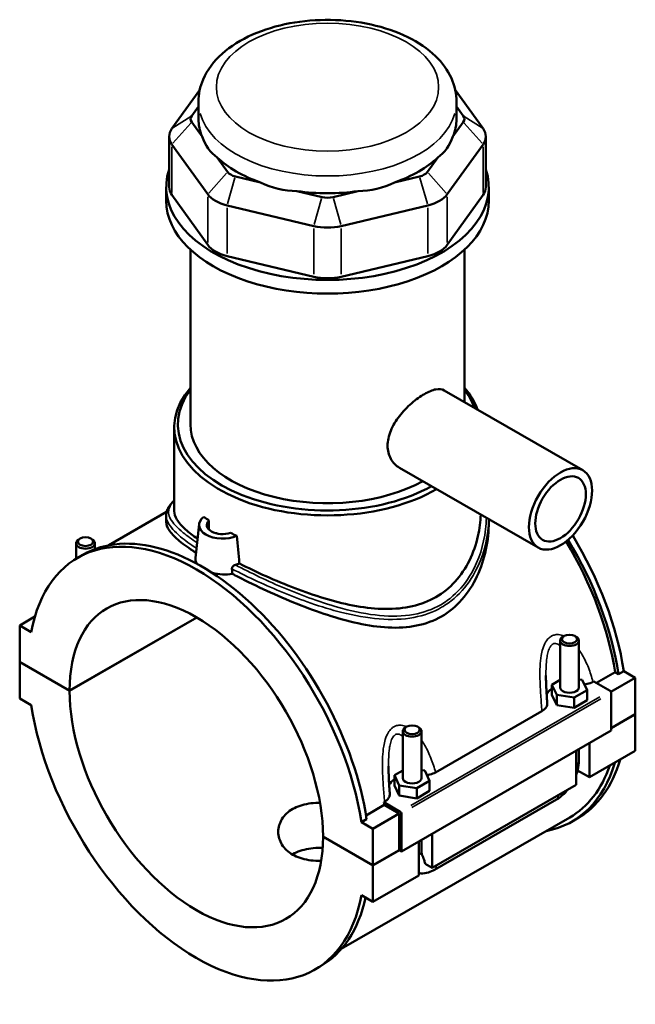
# Model space of a CAD drawing. Header units: inches. Extents: x 0.1 to 46.7, y -0.2 to 47.2.
# Tile 8 of 8: x 39 to 46.7, y 34.9 to 47.2. Entities that reach past the tile are written whole.
import ezdxf

# ---------------------------------------------------------------- set-up
doc = ezdxf.new("R2010")
doc.units = ezdxf.units.IN
doc.header["$MEASUREMENT"] = 0
doc.layers.add('Visible (ANSI)', color=7, linetype='Continuous', lineweight=50)
doc.layers.add('Visible Narrow (ANSI)', color=7, linetype='Continuous', lineweight=35)

msp = doc.modelspace()

# ---------------------------------------------------------------- linework, layer by layer
at = {"layer": 'Visible (ANSI)'}
for p, q in [((41.211, 46.32), (40.862, 45.834)), ((44.762, 45.834), (44.413, 46.32)), ((41.195, 45.955), (41.195, 46.171)), ((44.429, 45.955), (44.429, 46.171)), ((41.111, 45.995), (41.195, 46.112)), ((44.429, 46.112), (44.513, 45.995)), ((41.241, 45.735), (41.111, 45.916)), ((44.513, 45.916), (44.383, 45.735)), ((40.827, 45.735), (40.827, 45.101)), ((44.796, 45.735), (44.796, 45.101)), ((40.862, 45.636), (41.311, 45.011)), ((44.312, 45.011), (44.762, 45.636)), ((41.56, 45.291), (41.43, 45.471)), ((44.193, 45.471), (44.063, 45.291)), ((41.971, 45.16), (41.658, 45.235)), ((43.966, 45.235), (43.652, 45.16)), ((40.79, 44.93), (40.79, 45.101)), ((44.833, 44.93), (44.833, 45.101)), ((41.311, 44.376), (40.862, 45.002)), ((42.743, 44.976), (42.429, 45.05)), ((43.194, 45.05), (42.881, 44.976)), ((44.762, 45.002), (44.312, 44.376)), ((41.554, 44.871), (42.64, 44.612)), ((42.984, 44.612), (44.069, 44.871)), ((41.094, 42.127), (41.094, 44.316)), ((44.53, 42.406), (44.53, 44.316)), ((42.64, 43.977), (41.554, 44.236)), ((44.069, 44.236), (42.984, 43.977)), ((44.274, 42.553), (46.012, 41.552)), ((40.892, 41.04), (40.892, 42.091)), ((43.715, 41.583), (45.453, 40.582)), ((40.796, 41.028), (40.071, 40.61)), ((40.79, 40.982), (40.79, 40.901)), ((41.202, 40.875), (41.157, 40.452)), ((41.326, 40.807), (41.326, 40.921)), ((44.833, 40.938), (44.833, 40.901)), ((41.418, 40.764), (41.418, 40.76)), ((39.661, 40.442), (39.661, 40.636)), ((39.712, 40.694), (39.695, 40.684)), ((39.846, 40.694), (39.863, 40.684)), ((39.897, 40.562), (39.897, 40.636)), ((39.682, 40.454), (39.747, 40.492)), ((38.955, 39.606), (39.145, 39.716)), ((39.58, 38.789), (41.173, 39.706)), ((41.175, 39.705), (39.58, 38.786)), ((39.1, 39.523), (38.955, 39.606)), ((38.955, 39.606), (38.955, 39.149)), ((45.726, 38.829), (45.726, 39.416)), ((45.777, 39.473), (45.761, 39.464)), ((45.912, 39.473), (45.928, 39.464)), ((45.963, 38.829), (45.963, 39.416)), ((38.955, 39.149), (39.58, 38.789)), ((38.955, 39.146), (38.957, 39.147)), ((38.955, 39.146), (38.955, 38.688)), ((39.58, 38.786), (38.955, 39.146)), ((46.181, 38.885), (46.416, 39.021)), ((46.458, 38.997), (46.416, 39.021)), ((46.524, 39.034), (46.458, 38.997)), ((46.524, 39.034), (46.669, 38.951)), ((45.726, 38.922), (45.625, 38.863)), ((46.005, 38.922), (45.963, 38.928)), ((46.064, 38.795), (46.005, 38.922)), ((46.139, 38.9), (46.148, 38.905)), ((46.148, 38.905), (46.354, 38.786)), ((46.364, 38.775), (46.669, 38.951)), ((46.669, 38.951), (46.669, 38.493)), ((45.625, 38.863), (45.684, 38.737)), ((45.625, 38.734), (45.625, 38.863)), ((45.903, 38.703), (46.064, 38.795)), ((46.064, 38.667), (46.064, 38.795)), ((46.368, 38.762), (46.368, 38.288)), ((38.955, 38.688), (39.1, 38.605)), ((45.625, 38.734), (45.684, 38.608)), ((45.684, 38.737), (45.903, 38.703)), ((45.684, 38.608), (45.684, 38.737)), ((45.903, 38.574), (45.903, 38.703)), ((45.903, 38.574), (46.064, 38.667)), ((44.166, 37.764), (45.499, 38.531)), ((45.684, 38.608), (45.903, 38.574)), ((46.368, 38.32), (46.669, 38.493)), ((46.669, 38.49), (46.368, 38.317)), ((46.666, 38.492), (46.669, 38.49)), ((46.669, 38.49), (46.669, 38.033)), ((46.368, 38.288), (43.738, 36.773)), ((43.754, 38.28), (43.754, 37.693)), ((43.805, 38.337), (43.788, 38.328)), ((43.939, 38.337), (43.956, 38.328)), ((43.99, 38.28), (43.99, 37.693)), ((45.928, 37.606), (45.928, 38.035)), ((45.963, 37.911), (45.963, 38.055)), ((46.095, 38.131), (46.095, 37.702)), ((46.095, 37.702), (46.669, 38.033)), ((43.754, 37.786), (43.652, 37.727)), ((44.032, 37.786), (43.99, 37.792)), ((44.091, 37.659), (44.032, 37.786)), ((46.095, 37.702), (45.946, 37.788)), ((43.652, 37.727), (43.711, 37.601)), ((43.652, 37.598), (43.652, 37.727)), ((43.931, 37.567), (44.091, 37.659)), ((44.091, 37.531), (44.091, 37.659)), ((43.652, 37.598), (43.711, 37.472)), ((43.711, 37.472), (43.711, 37.601)), ((43.711, 37.601), (43.931, 37.567)), ((43.931, 37.438), (43.931, 37.567)), ((43.931, 37.438), (44.091, 37.531)), ((44.122, 36.566), (45.928, 37.606)), ((43.711, 37.472), (43.931, 37.438)), ((44.153, 36.544), (45.681, 37.423)), ((43.295, 37.223), (43.523, 37.355)), ((43.517, 37.39), (43.526, 37.395)), ((43.724, 37.271), (43.517, 37.39)), ((43.71, 37.247), (43.523, 37.355)), ((45.847, 37.198), (42.985, 35.55)), ((43.302, 37.179), (43.236, 37.141)), ((43.381, 37.057), (43.71, 37.247)), ((43.71, 36.789), (43.71, 37.247)), ((43.738, 36.773), (43.738, 37.247)), ((45.876, 37.148), (45.942, 37.185)), ((43.381, 37.057), (43.236, 37.141)), ((43.381, 36.6), (43.381, 37.057)), ((42.756, 36.96), (43.381, 36.6)), ((42.756, 36.957), (42.759, 36.958)), ((43.381, 36.597), (42.756, 36.957)), ((43.99, 36.918), (43.99, 36.775)), ((44.122, 36.995), (44.122, 36.566)), ((43.381, 36.6), (43.71, 36.789)), ((43.713, 36.788), (43.381, 36.597)), ((43.71, 36.789), (43.738, 36.773)), ((43.955, 36.47), (43.955, 36.899)), ((43.381, 36.139), (43.381, 36.597)), ((44.122, 36.566), (44.035, 36.617)), ((43.381, 36.139), (43.955, 36.47)), ((43.236, 36.223), (43.381, 36.139)), ((42.654, 35.292), (42.72, 35.33))]:
    msp.add_line(p, q, dxfattribs=at)
for centre, major_axis, ratio, start_param, end_param in [((41.277, 45.955), (-0.18, 0), 0.575862, 5.890486, 6.675884), ((42.812, 45.955), (-1.617, 0), 0.575862, 0, 0.238812), ((42.812, 45.955), (1.617, 0), 0.575862, 6.044373, 6.283185), ((44.347, 45.955), (0.18, 0), 0.575862, 5.890486, 6.675884), ((41.277, 45.735), (-0.449, 0), 0.575862, 5.890486, 6.675884), ((44.347, 45.735), (0.449, 0), 0.575862, 5.890486, 6.675884), ((42.812, 47.262), (-1.402, -1.775), 0.454202, 5.999949, 6.307723), ((42.812, 47.262), (-1.402, 1.775), 0.454202, 3.117055, 3.424829), ((42.812, 45.955), (1.617, 0), 0.575862, 3.688179, 4.165803), ((42.812, 45.955), (1.617, 0), 0.575862, 5.258975, 5.736599), ((42.812, 45.101), (-2.021, 0), 0.575862, 6.091532, 9.616431), ((41.726, 45.33), (-0.18, 0), 0.575862, 0.392699, 1.178097), ((43.897, 45.33), (0.18, 0), 0.575862, 5.105088, 5.890486), ((41.277, 45.101), (-0.449, 0), 0.575862, 0, 0.392699), ((42.812, 47.262), (-0.696, -2.161), 0.675468, 6.181789, 6.489562), ((42.812, 47.262), (0.696, -2.161), 0.675468, 6.076808, 6.384582), ((44.347, 45.101), (0.449, 0), 0.575862, 5.890486, 6.283185), ((42.812, 44.93), (-2.021, 0), 0.575862, 0, 3.141593), ((41.726, 45.11), (0.449, 0), 0.575862, 3.534292, 4.31969), ((42.812, 45.955), (1.617, 0), 0.575862, 4.473577, 4.951201), ((42.812, 45.071), (-0.18, 0), 0.575862, 1.178097, 1.963495), ((43.897, 45.11), (0.449, 0), 0.575862, 5.105088, 5.890486), ((42.812, 44.851), (0.449, 0), 0.575862, 4.31969, 5.105088), ((41.726, 44.475), (-0.449, 0), 0.575862, 0.392699, 1.178097), ((43.897, 44.475), (0.449, 0), 0.575862, 5.105088, 5.890486), ((42.812, 44.216), (-0.449, 0), 0.575862, 1.178097, 1.963495), ((42.812, 42.091), (-1.92, 0), 0.575862, 5.820231, 8.646943), ((42.812, 42.091), (1.92, 0), 0.575862, 0.200945, 0.462955), ((42.812, 42.127), (-1.875, 0), 0.575862, 5.870801, 8.623079), ((42.812, 42.127), (1.875, 0), 0.575862, 0.193612, 0.412385), ((42.812, 42.127), (-1.718, 0), 0.575862, 0, 2.338402), ((41.168, 37.873), (-1.486, 2.581), 0.578093, 4.118597, 6.880845), ((41.497, 40.864), (-0.295, 0), 0.575862, 5.626587, 8.51058), ((42.812, 41.621), (-1.92, 0), 0.575862, 0.632316, 0.686223), ((41.497, 40.864), (-0.197, 0), 0.575862, 5.75958, 8.377587), ((41.234, 37.911), (-1.486, 2.581), 0.578093, 4.118597, 6.283185), ((42.812, 41.525), (-1.92, 0), 0.575862, 0.758658, 0.76674), ((41.497, 40.768), (-0.0787, 0), 0.575862, 0.075083, 0.168689), ((42.812, 41.621), (-1.92, 0), 0.575862, 0.884574, 0.93848), ((44.456, 39.766), (-1.486, 2.581), 0.578093, 4.118597, 4.754063), ((39.779, 40.636), (0.118, 0), 0.575862, 2.360047, 7.064731), ((44.39, 39.728), (-1.457, 2.53), 0.578093, 4.122438, 4.746558), ((44.39, 39.728), (1.486, -2.581), 0.578093, 0.977004, 1.606202), ((41.168, 37.873), (-1.121, 1.946), 0.578093, 3.929801, 7.069641), ((45.845, 39.416), (-0.118, 0), 0.575862, 5.50164, 10.206324), ((41.168, 37.873), (1.121, -1.946), 0.578093, 3.929801, 7.069641), ((45.845, 38.701), (-0.295, 0), 0.575862, 5.550783, 6.037695), ((45.845, 38.829), (-0.118, 0), 0.575862, 0, 3.141593), ((46.354, 38.77), (-0.0098, 0.0171), 0.578093, 3.928925, 5.499721), ((41.168, 37.873), (1.486, -2.581), 0.578093, 4.118597, 6.880845), ((43.872, 38.28), (-0.118, 0), 0.575862, 5.50164, 10.206324), ((44.456, 39.766), (1.486, -2.581), 0.578093, 0, 0.504816), ((44.39, 39.728), (1.486, -2.581), 0.578093, 6.084831, 6.788002), ((44.39, 39.728), (1.457, -2.53), 0.578093, 0, 0.467343), ((43.872, 37.565), (-0.295, 0), 0.575862, 5.550783, 6.037695), ((43.872, 37.693), (-0.118, 0), 0.575862, 0, 3.141593), ((41.497, 38.062), (-1.457, 2.53), 0.578093, 4.122438, 4.136197), ((43.724, 37.255), (0.0098, -0.0171), 0.578093, 0.787332, 2.358128), ((41.234, 37.911), (1.486, -2.581), 0.578093, 0, 0.565884)]:
    msp.add_ellipse(centre, major_axis=major_axis, ratio=ratio, start_param=start_param, end_param=end_param, dxfattribs=at)
for centre, major_axis, ratio in [((45.732, 41.067), (0.279, 0.485), 0.578093), ((45.732, 41.067), (0.224, 0.388), 0.578093), ((39.779, 40.656), (0.0945, 0), 0.575862), ((45.845, 39.435), (0.0945, 0), 0.575862), ((43.872, 38.299), (0.0945, 0), 0.575862)]:
    msp.add_ellipse(centre, major_axis=major_axis, ratio=ratio, dxfattribs=at)
for points, knots in [([(44.429, 46.171), (44.429, 46.272), (44.406, 46.373), (44.318, 46.567), (44.25, 46.659), (44.07, 46.835), (43.951, 46.915), (43.679, 47.049), (43.523, 47.102), (43.195, 47.175), (43.022, 47.194), (42.677, 47.199), (42.505, 47.185), (42.174, 47.123), (42.016, 47.075), (41.728, 46.948), (41.598, 46.868), (41.388, 46.679), (41.305, 46.571), (41.215, 46.362), (41.195, 46.266), (41.195, 46.171)], [0.785398, 0.785398, 0.785398, 0.785398, 1.040225, 1.040225, 1.31996, 1.31996, 1.646599, 1.646599, 1.990549, 1.990549, 2.331714, 2.331714, 2.670691, 2.670691, 3.011318, 3.011318, 3.355304, 3.355304, 3.686145, 3.686145, 3.926991, 3.926991, 3.926991, 3.926991]), ([(43.715, 41.583), (43.715, 41.583), (43.714, 41.583), (43.671, 41.608), (43.632, 41.647), (43.592, 41.719), (43.581, 41.746), (43.568, 41.801), (43.565, 41.83), (43.565, 41.888), (43.568, 41.919), (43.581, 41.982), (43.592, 42.015), (43.632, 42.111), (43.671, 42.175), (43.757, 42.286), (43.81, 42.342), (43.893, 42.414), (43.921, 42.436), (43.975, 42.475), (44.002, 42.493), (44.052, 42.521), (44.077, 42.534), (44.125, 42.554), (44.148, 42.561), (44.212, 42.573), (44.247, 42.569), (44.274, 42.553)], [3.237753, 3.237753, 3.237753, 3.237753, 3.240541, 3.240541, 3.780783, 3.780783, 4.050904, 4.050904, 4.321025, 4.321025, 4.591147, 4.591147, 4.861268, 4.861268, 5.40151, 5.40151, 5.941524, 5.941524, 6.211531, 6.211531, 6.481538, 6.481538, 6.751545, 6.751545, 7.021552, 7.021552, 7.558779, 7.558779, 7.558779, 7.558779]), ([(40.79, 40.982), (40.79, 40.998), (40.792, 41.013), (40.8, 41.044), (40.806, 41.059), (40.822, 41.091), (40.833, 41.107), (40.859, 41.139), (40.874, 41.156), (40.892, 41.172)], [28.54285, 28.54285, 28.54285, 28.54285, 28.899734, 28.899734, 29.268858, 29.268858, 29.688841, 29.688841, 30.134488, 30.134488, 30.134488, 30.134488]), ([(41.182, 40.692), (41.125, 40.732), (41.075, 40.772), (40.985, 40.853), (40.949, 40.894), (40.902, 40.971), (40.892, 41.007), (40.892, 41.04)], [8.704826, 8.704826, 8.704826, 8.704826, 9.511369, 9.511369, 10.459299, 10.459299, 11.40723, 11.40723, 11.40723, 11.40723]), ([(44.732, 40.997), (44.729, 40.908), (44.718, 40.817), (44.674, 40.621), (44.638, 40.517), (44.542, 40.323), (44.482, 40.233), (44.34, 40.077), (44.259, 40.012), (44.17, 39.961), (44.081, 39.91), (43.982, 39.871), (43.769, 39.822), (43.654, 39.812), (43.419, 39.814), (43.297, 39.827), (43.053, 39.87), (42.93, 39.9), (42.695, 39.968), (42.573, 40.009), (42.328, 40.1), (42.206, 40.15), (41.969, 40.254), (41.854, 40.309), (41.734, 40.369), (41.72, 40.376), (41.707, 40.383)], [26.771948, 26.771948, 26.771948, 26.771948, 27.594192, 27.594192, 28.550139, 28.550139, 29.506085, 29.506085, 30.462032, 30.462032, 30.462032, 31.417978, 31.417978, 32.373925, 32.373925, 33.329871, 33.329871, 34.285818, 34.285818, 35.233748, 35.233748, 36.181679, 36.181679, 37.129609, 37.129609, 37.250517, 37.250517, 37.250517, 37.250517]), ([(41.164, 40.517), (41.152, 40.525), (41.14, 40.532), (41.053, 40.59), (40.989, 40.637), (40.888, 40.724), (40.851, 40.764), (40.802, 40.837), (40.79, 40.87), (40.79, 40.901)], [8.943366, 8.943366, 8.943366, 8.943366, 9.098213, 9.098213, 10.10304, 10.10304, 11.107867, 11.107867, 12.112694, 12.112694, 12.112694, 12.112694]), ([(44.833, 40.901), (44.833, 40.789), (44.822, 40.672), (44.773, 40.441), (44.735, 40.327), (44.635, 40.114), (44.571, 40.015), (44.422, 39.845), (44.336, 39.773), (44.241, 39.719)], [28.299467, 28.299467, 28.299467, 28.299467, 29.317986, 29.317986, 30.336506, 30.336506, 31.355026, 31.355026, 32.373545, 32.373545, 32.373545, 32.373545]), ([(41.18, 40.376), (41.164, 40.397), (41.156, 40.42), (41.156, 40.445), (41.156, 40.449), (41.157, 40.452)], [4.2567096, 4.2567096, 4.2567096, 4.2567096, 4.5655508, 4.5655508, 4.6175869, 4.6175869, 4.6175869, 4.6175869]), ([(41.614, 40.316), (41.614, 40.317), (41.614, 40.318), (41.614, 40.319), (41.614, 40.32), (41.614, 40.321), (41.614, 40.321), (41.614, 40.323), (41.615, 40.324), (41.615, 40.327), (41.616, 40.329), (41.618, 40.335), (41.62, 40.338), (41.626, 40.346), (41.63, 40.35), (41.638, 40.356), (41.642, 40.358), (41.649, 40.362), (41.653, 40.363), (41.657, 40.364)], [0, 0, 0, 0, 0.0100511, 0.0100511, 0.0142177, 0.0142177, 0.0184846, 0.0184846, 0.0269536, 0.0269536, 0.043853, 0.043853, 0.0780991, 0.0780991, 0.120481, 0.120481, 0.1528008, 0.1528008, 0.1856197, 0.1856197, 0.1856197, 0.1856197]), ([(41.621, 40.253), (41.58, 40.245), (41.537, 40.243), (41.454, 40.247), (41.409, 40.254), (41.365, 40.267), (41.363, 40.267), (41.361, 40.268)], [2.9532494, 2.9532494, 2.9532494, 2.9532494, 3.2617737, 3.2617737, 3.587718, 3.587718, 3.6024312, 3.6024312, 3.6024312, 3.6024312]), ([(44.241, 39.719), (44.147, 39.665), (44.042, 39.626), (43.816, 39.58), (43.696, 39.574), (43.448, 39.586), (43.321, 39.605), (43.064, 39.661), (42.936, 39.697), (42.689, 39.777), (42.562, 39.824), (42.305, 39.926), (42.176, 39.982), (41.927, 40.097), (41.806, 40.157), (41.669, 40.227), (41.644, 40.24), (41.621, 40.253)], [0, 0, 0, 0, 1.01852, 1.01852, 2.037039, 2.037039, 3.055559, 3.055559, 4.074078, 4.074078, 5.078905, 5.078905, 6.083732, 6.083732, 7.088559, 7.088559, 7.308002, 7.308002, 7.308002, 7.308002]), ([(45.565, 38.63), (45.564, 38.654), (45.562, 38.677), (45.559, 38.724), (45.558, 38.747), (45.555, 38.794), (45.554, 38.817), (45.552, 38.863), (45.551, 38.886), (45.55, 38.932), (45.549, 38.955), (45.549, 38.978)], [0.6522169, 0.6522169, 0.6522169, 0.6522169, 0.8432351, 0.8432351, 1.0342533, 1.0342533, 1.2252715, 1.2252715, 1.4162896, 1.4162896, 1.6073078, 1.6073078, 1.6073078, 1.6073078]), ([(46.032, 38.865), (46.044, 38.867), (46.056, 38.869), (46.094, 38.878), (46.118, 38.888), (46.139, 38.9)], [-0.3161974, -0.3161974, -0.3161974, -0.3161974, -0.2208786, -0.2208786, 0, 0, 0, 0]), ([(45.499, 38.531), (45.516, 38.541), (45.53, 38.553), (45.552, 38.578), (45.559, 38.591), (45.565, 38.613), (45.566, 38.622), (45.565, 38.63)], [-0.6116053, -0.6116053, -0.6116053, -0.6116053, -0.4261876, -0.4261876, -0.2412182, -0.2412182, -0.127507, -0.127507, -0.127507, -0.127507]), ([(45.928, 37.731), (45.936, 37.753), (45.943, 37.775), (45.958, 37.835), (45.963, 37.874), (45.963, 37.911)], [4.2128519, 4.2128519, 4.2128519, 4.2128519, 4.3982297, 4.3982297, 4.712389, 4.712389, 4.712389, 4.712389]), ([(43.593, 37.494), (43.591, 37.518), (43.589, 37.541), (43.586, 37.588), (43.585, 37.611), (43.582, 37.658), (43.581, 37.681), (43.579, 37.727), (43.578, 37.75), (43.577, 37.796), (43.576, 37.819), (43.576, 37.841)], [0.6521362, 0.6521362, 0.6521362, 0.6521362, 0.8431544, 0.8431544, 1.0341725, 1.0341725, 1.2251907, 1.2251907, 1.4162089, 1.4162089, 1.607227, 1.607227, 1.607227, 1.607227]), ([(44.059, 37.729), (44.071, 37.731), (44.083, 37.733), (44.121, 37.742), (44.145, 37.752), (44.166, 37.764)], [-0.3161974, -0.3161974, -0.3161974, -0.3161974, -0.2208786, -0.2208786, 0, 0, 0, 0]), ([(45.681, 37.423), (45.713, 37.442), (45.744, 37.465), (45.789, 37.508), (45.805, 37.526), (45.82, 37.544)], [3.1415927, 3.1415927, 3.1415927, 3.1415927, 3.4557519, 3.4557519, 3.6440853, 3.6440853, 3.6440853, 3.6440853]), ([(43.526, 37.395), (43.543, 37.405), (43.558, 37.416), (43.579, 37.442), (43.587, 37.455), (43.592, 37.477), (43.593, 37.486), (43.593, 37.494)], [-0.6116053, -0.6116053, -0.6116053, -0.6116053, -0.4261876, -0.4261876, -0.2412182, -0.2412182, -0.127507, -0.127507, -0.127507, -0.127507]), ([(42.733, 36.657), (42.72, 36.656), (42.707, 36.656), (42.654, 36.656), (42.614, 36.659), (42.538, 36.671), (42.502, 36.679), (42.434, 36.702), (42.403, 36.716), (42.348, 36.748), (42.322, 36.767), (42.277, 36.809), (42.257, 36.833), (42.226, 36.883), (42.214, 36.91), (42.198, 36.964), (42.195, 36.992), (42.195, 37.045), (42.198, 37.073), (42.214, 37.127), (42.226, 37.154), (42.257, 37.204), (42.277, 37.228), (42.322, 37.271), (42.348, 37.29), (42.403, 37.321), (42.434, 37.335), (42.502, 37.358), (42.538, 37.366), (42.614, 37.378), (42.654, 37.38), (42.702, 37.381), (42.71, 37.381), (42.718, 37.38)], [1.388076, 1.388076, 1.388076, 1.388076, 1.48498, 1.48498, 1.781926, 1.781926, 2.078873, 2.078873, 2.37582, 2.37582, 2.672767, 2.672767, 2.969713, 2.969713, 3.26666, 3.26666, 3.563607, 3.563607, 3.860615, 3.860615, 4.157623, 4.157623, 4.454631, 4.454631, 4.75164, 4.75164, 5.048648, 5.048648, 5.345656, 5.345656, 5.642664, 5.642664, 5.703211, 5.703211, 5.703211, 5.703211]), ([(42.751, 36.818), (42.732, 36.819), (42.713, 36.819), (42.654, 36.817), (42.614, 36.813), (42.538, 36.8), (42.501, 36.791), (42.434, 36.768), (42.403, 36.754), (42.374, 36.737), (42.372, 36.736), (42.37, 36.735)], [3.708068, 3.708068, 3.708068, 3.708068, 3.851694, 3.851694, 4.147991, 4.147991, 4.444288, 4.444288, 4.740585, 4.740585, 4.758561, 4.758561, 4.758561, 4.758561]), ([(43.99, 36.775), (43.99, 36.771), (43.99, 36.767), (43.99, 36.761), (43.991, 36.757), (43.992, 36.751), (43.992, 36.749), (43.993, 36.744), (43.994, 36.742), (43.995, 36.738), (43.995, 36.737), (43.996, 36.736)], [1.5707963, 1.5707963, 1.5707963, 1.5707963, 1.6466565, 1.6466565, 1.7225167, 1.7225167, 1.7983769, 1.7983769, 1.874237, 1.874237, 1.9500972, 1.9500972, 1.9500972, 1.9500972]), ([(43.996, 36.736), (44.006, 36.712), (44.015, 36.689), (44.027, 36.652), (44.031, 36.636), (44.034, 36.619), (44.034, 36.618), (44.035, 36.617)], [0.2316908, 0.2316908, 0.2316908, 0.2316908, 0.4109622, 0.4109622, 0.5379735, 0.5379735, 0.5459992, 0.5459992, 0.5459992, 0.5459992]), ([(43.955, 36.501), (43.965, 36.499), (43.974, 36.498), (44.016, 36.496), (44.047, 36.501), (44.103, 36.518), (44.129, 36.529), (44.153, 36.544)], [2.5722382, 2.5722382, 2.5722382, 2.5722382, 2.6487831, 2.6487831, 2.9067329, 2.9067329, 3.1415927, 3.1415927, 3.1415927, 3.1415927])]:
    msp.add_open_spline(points, degree=3, knots=knots, dxfattribs=at)
for points in [[(41.707, 40.383), (41.697, 40.498), (41.687, 40.615), (41.677, 40.729)], [(41.707, 40.383), (41.692, 40.376), (41.675, 40.37), (41.657, 40.364)], [(41.614, 40.316), (41.616, 40.295), (41.618, 40.274), (41.621, 40.253)]]:
    msp.add_open_spline(points, degree=3, dxfattribs=at)
at = {"layer": 'Visible Narrow (ANSI)'}
for p, q in [((41.098, 45.987), (40.874, 45.842)), ((44.526, 45.987), (44.75, 45.842)), ((41.098, 45.902), (40.874, 45.65)), ((44.526, 45.902), (44.75, 45.65)), ((40.862, 45.033), (40.862, 45.604)), ((44.762, 45.604), (44.762, 45.033)), ((41.548, 45.277), (41.324, 45.025)), ((41.652, 45.216), (41.56, 44.889)), ((43.971, 45.216), (44.064, 44.889)), ((44.076, 45.277), (44.3, 45.025)), ((41.311, 44.979), (41.311, 44.408)), ((42.738, 44.957), (42.645, 44.63)), ((42.886, 44.957), (42.979, 44.63)), ((44.312, 44.408), (44.312, 44.979)), ((41.554, 44.268), (41.554, 44.839)), ((44.069, 44.839), (44.069, 44.268)), ((42.64, 44.58), (42.64, 44.009)), ((42.984, 44.009), (42.984, 44.58)), ((46.223, 38.71), (43.855, 37.347)), ((43.869, 37.323), (46.237, 38.686))]:
    msp.add_line(p, q, dxfattribs=at)
msp.add_ellipse((42.812, 46.354), major_axis=(1.393, 0), ratio=0.575862, dxfattribs=at)
for centre, major_axis, ratio, start_param, end_param in [((42.812, 46.171), (-1.617, 0), 0.575862, 0.15708, 2.984513), ((45.845, 37.911), (0.118, 0), 0.575862, 5.537057, 6.243915), ((45.622, 37.525), (0.059, -0.102), 0.578093, 0.039559, 0.751625), ((43.872, 36.775), (0.118, 0), 0.575862, 5.537057, 6.243915), ((44.094, 36.646), (0.059, -0.102), 0.578093, 0.039559, 0.751625)]:
    msp.add_ellipse(centre, major_axis=major_axis, ratio=ratio, start_param=start_param, end_param=end_param, dxfattribs=at)
for points, knots in [([(41.177, 40.643), (41.111, 40.687), (41.053, 40.729), (40.927, 40.831), (40.874, 40.888), (40.818, 40.99), (40.813, 41.036), (40.842, 41.11), (40.862, 41.138), (40.891, 41.168)], [25.41037, 25.41037, 25.41037, 25.41037, 26.299504, 26.299504, 27.728899, 27.728899, 29.138792, 29.138792, 30.016501, 30.016501, 30.016501, 30.016501]), ([(40.79, 40.982), (40.79, 40.954), (40.798, 40.925), (40.841, 40.841), (40.894, 40.782), (41.025, 40.672), (41.092, 40.624), (41.17, 40.573)], [-28.54285, -28.54285, -28.54285, -28.54285, -27.728899, -27.728899, -26.299504, -26.299504, -25.298615, -25.298615, -25.298615, -25.298615]), ([(41.614, 40.316), (41.716, 40.263), (41.823, 40.21), (42.148, 40.059), (42.375, 39.965), (42.731, 39.841), (42.861, 39.802), (43.149, 39.729), (43.307, 39.7), (43.61, 39.676), (43.756, 39.68), (44.018, 39.73), (44.136, 39.772), (44.241, 39.833), (44.297, 39.865), (44.349, 39.902), (44.493, 40.025), (44.573, 40.124), (44.736, 40.401), (44.796, 40.592), (44.827, 40.837), (44.831, 40.888), (44.833, 40.939)], [-40.037613, -40.037613, -40.037613, -40.037613, -39.09607, -39.09607, -37.292771, -37.292771, -36.262932, -36.262932, -34.989826, -34.989826, -33.752795, -33.752795, -32.638899, -32.638899, -32.638899, -32.052261, -32.052261, -30.902973, -30.902973, -29.138792, -29.138792, -28.674375, -28.674375, -28.674375, -28.674375]), ([(44.803, 40.956), (44.802, 40.907), (44.798, 40.859), (44.77, 40.618), (44.712, 40.428), (44.554, 40.154), (44.476, 40.056), (44.336, 39.934), (44.285, 39.898), (44.231, 39.866), (44.127, 39.807), (44.012, 39.766), (43.755, 39.72), (43.612, 39.717), (43.314, 39.745), (43.158, 39.776), (42.875, 39.851), (42.747, 39.892), (42.396, 40.018), (42.172, 40.113), (41.856, 40.263), (41.753, 40.314), (41.657, 40.364)], [28.695481, 28.695481, 28.695481, 28.695481, 29.138792, 29.138792, 30.902973, 30.902973, 32.052261, 32.052261, 32.638899, 32.638899, 32.638899, 33.752795, 33.752795, 34.989826, 34.989826, 36.262932, 36.262932, 37.292771, 37.292771, 39.09607, 39.09607, 39.998029, 39.998029, 39.998029, 39.998029]), ([(45.776, 39.472), (45.753, 39.482), (45.73, 39.489), (45.688, 39.492), (45.669, 39.491), (45.639, 39.482), (45.628, 39.477), (45.617, 39.471), (45.606, 39.465), (45.596, 39.457), (45.571, 39.434), (45.557, 39.417), (45.531, 39.372), (45.519, 39.344), (45.501, 39.286), (45.494, 39.258), (45.482, 39.184), (45.477, 39.139), (45.473, 39.039), (45.473, 38.985), (45.476, 38.864), (45.48, 38.798), (45.489, 38.664), (45.494, 38.597), (45.499, 38.531)], [-3.541061, -3.541061, -3.541061, -3.541061, -3.318544, -3.318544, -3.133422, -3.133422, -3.017722, -3.017722, -3.017722, -2.902021, -2.902021, -2.7169, -2.7169, -2.476964, -2.476964, -2.261983, -2.261983, -1.933859, -1.933859, -1.547854, -1.547854, -1.066832, -1.066832, -0.563664, -0.563664, -0.563664, -0.563664]), ([(45.549, 38.978), (45.549, 39.015), (45.55, 39.052), (45.553, 39.126), (45.556, 39.162), (45.564, 39.22), (45.568, 39.242), (45.579, 39.285), (45.586, 39.306), (45.602, 39.338), (45.61, 39.35), (45.624, 39.365), (45.63, 39.37), (45.636, 39.373), (45.642, 39.377), (45.648, 39.379), (45.665, 39.382), (45.676, 39.381), (45.7, 39.372), (45.714, 39.364), (45.726, 39.352)], [1.607308, 1.607308, 1.607308, 1.607308, 1.933859, 1.933859, 2.261983, 2.261983, 2.476964, 2.476964, 2.7169, 2.7169, 2.902021, 2.902021, 3.017722, 3.017722, 3.017722, 3.133422, 3.133422, 3.318544, 3.318544, 3.550695, 3.550695, 3.550695, 3.550695]), ([(46.139, 38.9), (46.123, 38.959), (46.104, 39.019), (46.059, 39.132), (46.034, 39.186), (45.991, 39.259), (45.977, 39.281), (45.963, 39.302)], [-5.471779, -5.471779, -5.471779, -5.471779, -4.968611, -4.968611, -4.48759, -4.48759, -4.27423, -4.27423, -4.27423, -4.27423]), ([(43.803, 38.336), (43.781, 38.346), (43.758, 38.353), (43.715, 38.356), (43.696, 38.355), (43.666, 38.346), (43.655, 38.341), (43.644, 38.335), (43.633, 38.329), (43.623, 38.321), (43.598, 38.298), (43.585, 38.281), (43.558, 38.236), (43.546, 38.208), (43.528, 38.15), (43.521, 38.122), (43.509, 38.048), (43.505, 38.003), (43.5, 37.903), (43.5, 37.849), (43.503, 37.728), (43.507, 37.662), (43.516, 37.528), (43.521, 37.461), (43.526, 37.395)], [-3.540981, -3.540981, -3.540981, -3.540981, -3.318463, -3.318463, -3.133342, -3.133342, -3.017641, -3.017641, -3.017641, -2.90194, -2.90194, -2.716819, -2.716819, -2.476883, -2.476883, -2.261903, -2.261903, -1.933779, -1.933779, -1.547774, -1.547774, -1.066752, -1.066752, -0.563583, -0.563583, -0.563583, -0.563583]), ([(43.576, 37.841), (43.576, 37.879), (43.577, 37.916), (43.581, 37.99), (43.583, 38.026), (43.591, 38.084), (43.595, 38.105), (43.606, 38.149), (43.613, 38.17), (43.629, 38.202), (43.637, 38.214), (43.651, 38.229), (43.657, 38.233), (43.663, 38.237), (43.669, 38.24), (43.675, 38.243), (43.692, 38.246), (43.703, 38.245), (43.727, 38.236), (43.741, 38.227), (43.754, 38.216)], [1.607227, 1.607227, 1.607227, 1.607227, 1.933779, 1.933779, 2.261903, 2.261903, 2.476883, 2.476883, 2.716819, 2.716819, 2.90194, 2.90194, 3.017641, 3.017641, 3.017641, 3.133342, 3.133342, 3.318463, 3.318463, 3.550614, 3.550614, 3.550614, 3.550614]), ([(44.166, 37.764), (44.15, 37.823), (44.131, 37.882), (44.087, 37.996), (44.061, 38.049), (44.019, 38.123), (44.005, 38.145), (43.99, 38.166)], [-5.471699, -5.471699, -5.471699, -5.471699, -4.968529, -4.968529, -4.487508, -4.487508, -4.274149, -4.274149, -4.274149, -4.274149])]:
    msp.add_open_spline(points, degree=3, knots=knots, dxfattribs=at)

doc.saveas('drawing.dxf')
